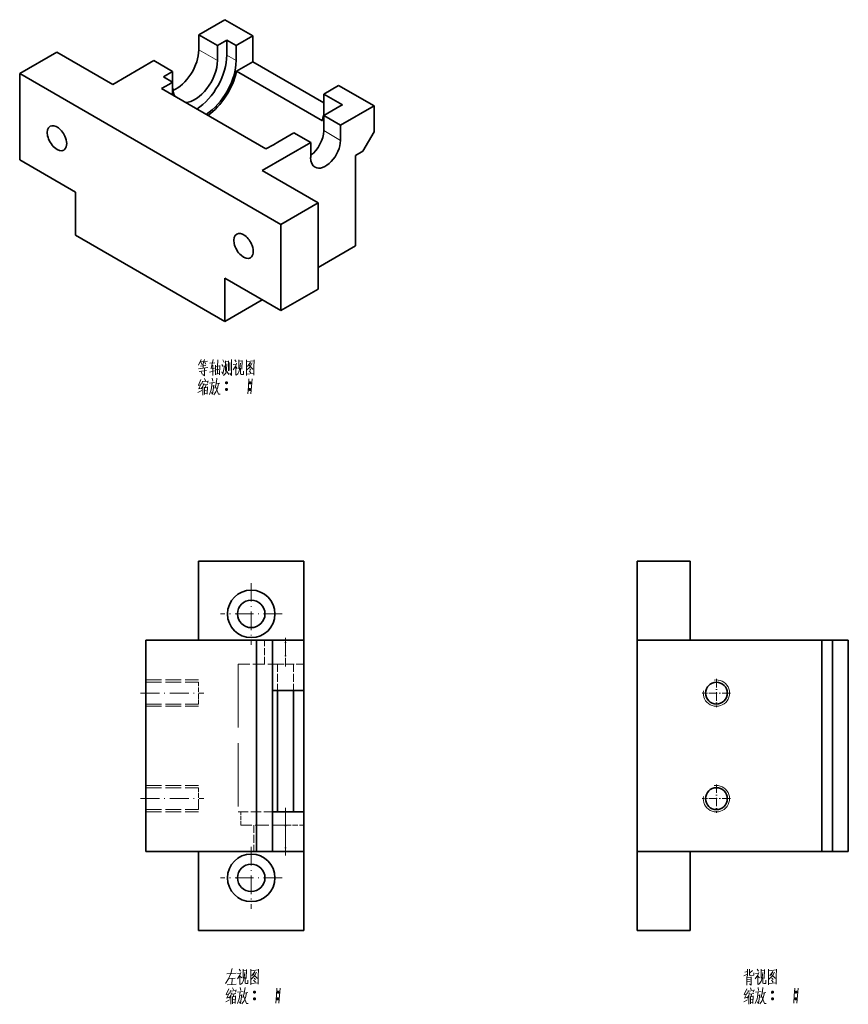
# Model space of a CAD drawing. Extents: x 121 to 426, y 30 to 286.
# Tile 2 of 2: x 269 to 426, y 100 to 286. Entities that reach past the tile are written whole.
import ezdxf

# ---------------------------------------------------------------- set-up
doc = ezdxf.new("R2010")
doc.units = 0
doc.linetypes.add('DASHDOT', pattern=[18.5, 12, -3, 0.5, -3])
doc.linetypes.add('DASHED', pattern=[15, 12, -3])

msp = doc.modelspace()

# ---------------------------------------------------------------- linework, layer by layer
at = {"color": 7, "lineweight": 35, "ltscale": 0.142888}
msp.add_line((303.22, 283.22), (308.17, 286.08), dxfattribs=at)
at = {"color": 7, "lineweight": 35, "ltscale": 0.153093}
msp.add_line((313.48, 283.02), (308.17, 286.08), dxfattribs=at)
at = {"color": 7, "lineweight": 35, "ltscale": 0.071443}
for p, q in [((303.22, 280.37), (303.22, 283.22)), ((306.76, 278.33), (306.76, 281.18)), ((310.29, 281.18), (310.29, 278.33)), ((298.27, 276.28), (298.27, 273.43)), ((330.09, 266.08), (330.09, 263.22)), ((324.44, 259.95), (324.44, 262.81))]:
    msp.add_line(p, q, dxfattribs=at)
at = {"color": 7, "lineweight": 35, "ltscale": 0.102062}
for p, q in [((306.76, 281.18), (303.22, 283.22)), ((298.27, 276.28), (294.74, 278.33)), ((326.91, 272), (326.91, 267.91))]:
    msp.add_line(p, q, dxfattribs=at)
at = {"color": 7, "lineweight": 35, "ltscale": 0.051031}
for p, q in [((308.53, 282.2), (306.76, 281.18)), ((308.53, 282.2), (310.29, 281.18)), ((298.27, 276.28), (296.51, 275.26)), ((296.51, 275.26), (298.27, 274.24))]:
    msp.add_line(p, q, dxfattribs=at)
at = {"color": 7, "lineweight": 35, "ltscale": 0.071444}
for p, q in [((308.53, 279.35), (308.53, 282.2)), ((326.91, 267.91), (326.91, 265.06))]:
    msp.add_line(p, q, dxfattribs=at)
at = {"color": 7, "lineweight": 35, "ltscale": 0.08165}
for p, q in [((313.48, 283.02), (310.65, 281.39)), ((326.91, 272), (329.74, 273.63))]:
    msp.add_line(p, q, dxfattribs=at)
at = {"color": 7, "lineweight": 35, "ltscale": 0.122475}
msp.add_line((313.48, 283.02), (313.48, 278.12), dxfattribs=at)
at = {"color": 7, "lineweight": 35, "ltscale": 0.204124}
for p, q in [((269.28, 275.88), (276.35, 279.96)), ((279.89, 245.26), (279.89, 253.42)), ((318.78, 247.3), (325.85, 251.38)), ((308.17, 228.93), (308.17, 237.09)), ((325.85, 235.05), (318.78, 230.97)), ((315.24, 233.01), (308.17, 228.93))]:
    msp.add_line(p, q, dxfattribs=at)
at = {"color": 7, "lineweight": 35, "ltscale": 0.306187}
for p, q in [((286.96, 273.83), (276.35, 279.96)), ((315.24, 257.5), (325.85, 251.38))]:
    msp.add_line(p, q, dxfattribs=at)
at = {"color": 7, "lineweight": 13, "ltscale": 0.102062}
msp.add_line((303.22, 280.37), (306.76, 278.33), dxfattribs=at)
at = {"color": 7, "lineweight": 35, "ltscale": 0.010206}
msp.add_line((310.65, 281.39), (310.29, 281.18), dxfattribs=at)
at = {"color": 7, "lineweight": 35, "ltscale": 0.224537}
msp.add_line((286.96, 273.83), (294.74, 278.33), dxfattribs=at)
at = {"color": 7, "lineweight": 13, "ltscale": 0.051031}
msp.add_line((310.29, 278.33), (308.53, 279.35), dxfattribs=at)
at = {"color": 7, "lineweight": 35, "ltscale": 0.088879}
msp.add_line((313.48, 278.12), (310.4, 276.34), dxfattribs=at)
at = {"color": 7, "lineweight": 35, "ltscale": 0.387836}
msp.add_line((313.48, 278.12), (326.91, 270.36), dxfattribs=at)
at = {"color": 7, "lineweight": 35, "ltscale": 0.469486}
msp.add_line((310.4, 276.34), (326.66, 266.95), dxfattribs=at)
at = {"color": 7, "lineweight": 35}
for p, q in [((269.28, 275.88), (318.78, 247.3)), ((315.95, 261.59), (296.15, 273.02)), ((279.89, 245.26), (308.17, 228.93)), ((303.17, 183.5), (323.17, 183.5)), ((293.17, 128.5), (293.17, 168.5)), ((314.17, 168.5), (293.17, 168.5)), ((314.17, 128.5), (314.17, 168.5)), ((386.34, 128.5), (386.34, 168.5)), ((421.34, 168.5), (386.34, 168.5)), ((421.34, 128.5), (421.34, 168.5)), ((423.34, 128.5), (423.34, 168.5)), ((317.17, 136), (317.17, 159)), ((318.17, 159), (318.17, 136)), ((321.17, 159), (321.17, 136)), ((323.17, 159), (323.17, 136)), ((426.34, 136), (426.34, 159)), ((293.17, 128.5), (314.17, 128.5)), ((386.34, 128.5), (421.34, 128.5)), ((323.17, 113.5), (303.17, 113.5))]:
    msp.add_line(p, q, dxfattribs=at)
at = {"color": 7, "lineweight": 35, "ltscale": 0.408248}
for p, q in [((269.28, 259.55), (269.28, 275.88)), ((318.78, 247.3), (318.78, 230.97))]:
    msp.add_line(p, q, dxfattribs=at)
at = {"color": 7, "lineweight": 35, "ltscale": 0.020412}
msp.add_line((297.57, 273.83), (298.27, 274.24), dxfattribs=at)
at = {"color": 7, "lineweight": 35, "ltscale": 0.061237}
msp.add_line((298.27, 274.24), (298.27, 271.79), dxfattribs=at)
at = {"color": 7, "lineweight": 35, "ltscale": 0.040825}
for p, q in [((297.57, 273.83), (296.15, 273.02)), ((317.36, 262.4), (315.95, 261.59)), ((334.34, 261.18), (332.92, 260.36))]:
    msp.add_line(p, q, dxfattribs=at)
at = {"color": 7, "lineweight": 35, "ltscale": 0.193919}
msp.add_line((336.46, 269.75), (329.74, 273.63), dxfattribs=at)
at = {"color": 7, "lineweight": 35, "ltscale": 0.102063}
msp.add_line((330.45, 269.96), (326.91, 272), dxfattribs=at)
at = {"color": 7, "lineweight": 35, "ltscale": 0.087601}
for p, q in [((329.95, 269.67), (326.91, 267.91)), ((321.25, 264.65), (318.22, 262.9))]:
    msp.add_line(p, q, dxfattribs=at)
at = {"color": 7, "lineweight": 35, "ltscale": 0.014461}
msp.add_line((330.45, 269.96), (329.95, 269.67), dxfattribs=at)
at = {"color": 7, "lineweight": 35, "ltscale": 0.183712}
msp.add_line((336.46, 269.75), (330.09, 266.08), dxfattribs=at)
at = {"color": 7, "lineweight": 35, "ltscale": 0.122474}
msp.add_line((336.46, 264.85), (336.46, 269.75), dxfattribs=at)
at = {"color": 7, "lineweight": 35, "ltscale": 0.002569}
for p in [(326.91, 267.91), (326.91, 267.81)]:
    msp.add_line(p, (326.82, 267.86), dxfattribs=at)
at = {"color": 7, "lineweight": 35, "ltscale": 0.091856}
for p, q in [((326.91, 267.91), (330.09, 266.08)), ((321.25, 264.65), (324.44, 262.81))]:
    msp.add_line(p, q, dxfattribs=at)
at = {"color": 7, "lineweight": 13, "ltscale": 0.091856}
msp.add_line((330.09, 263.22), (326.91, 265.06), dxfattribs=at)
at = {"color": 7, "lineweight": 35, "ltscale": 0.106067}
msp.add_line((336.46, 264.85), (334.34, 261.18), dxfattribs=at)
at = {"color": 7, "lineweight": 35, "ltscale": 0.265362}
msp.add_line((324.44, 262.81), (315.24, 257.5), dxfattribs=at)
at = {"color": 7, "lineweight": 35, "ltscale": 0.024667}
msp.add_line((318.22, 262.9), (317.36, 262.4), dxfattribs=at)
at = {"color": 7, "lineweight": 35, "ltscale": 0.306186}
for p, q in [((279.89, 253.42), (269.28, 259.55)), ((308.17, 237.09), (318.78, 230.97))]:
    msp.add_line(p, q, dxfattribs=at)
at = {"color": 7, "lineweight": 35, "ltscale": 0.42866}
msp.add_line((332.92, 260.36), (332.92, 243.22), dxfattribs=at)
at = {"color": 7, "lineweight": 35, "ltscale": 0.408249}
msp.add_line((325.85, 235.05), (325.85, 251.38), dxfattribs=at)
at = {"color": 7, "lineweight": 35, "ltscale": 0.204125}
msp.add_line((332.92, 243.22), (325.85, 239.13), dxfattribs=at)
at = {"color": 7, "lineweight": 35, "ltscale": 0.375}
for p, q in [((303.17, 168.5), (303.17, 183.5)), ((323.17, 168.5), (323.17, 183.5)), ((386.34, 168.5), (386.34, 183.5)), ((396.34, 168.5), (396.34, 183.5)), ((303.17, 128.5), (303.17, 113.5)), ((323.17, 128.5), (323.17, 113.5)), ((386.34, 128.5), (386.34, 113.5)), ((396.34, 128.5), (396.34, 113.5))]:
    msp.add_line(p, q, dxfattribs=at)
at = {"color": 7, "lineweight": 35, "ltscale": 0.25}
for p, q in [((396.34, 183.5), (386.34, 183.5)), ((396.34, 113.5), (386.34, 113.5))]:
    msp.add_line(p, q, dxfattribs=at)
at = {"color": 7, "linetype": 'DASHDOT', "lineweight": 13, "ltscale": 0.2925}
for p, q in [((313.17, 179.35), (313.17, 167.65)), ((319.02, 173.5), (307.32, 173.5)), ((313.17, 129.35), (313.17, 117.65)), ((319.02, 123.5), (307.32, 123.5))]:
    msp.add_line(p, q, dxfattribs=at)
at = {"color": 7, "lineweight": 35, "ltscale": 0.075}
for p, q in [((317.17, 168.5), (314.17, 168.5)), ((426.34, 168.5), (423.34, 168.5)), ((317.17, 128.5), (314.17, 128.5)), ((426.34, 128.5), (423.34, 128.5))]:
    msp.add_line(p, q, dxfattribs=at)
at = {"color": 7, "linetype": 'DASHED', "lineweight": 13, "ltscale": 0.1125}
for p, q in [((315.67, 164), (315.67, 168.5)), ((319.67, 168.5), (319.67, 164)), ((319.67, 168.5), (319.67, 164))]:
    msp.add_line(p, q, dxfattribs=at)
at = {"color": 7, "lineweight": 35, "ltscale": 0.2375}
for p, q in [((317.17, 159), (317.17, 168.5)), ((323.17, 168.5), (323.17, 159)), ((426.34, 159), (426.34, 168.5))]:
    msp.add_line(p, q, dxfattribs=at)
at = {"color": 7, "lineweight": 35, "ltscale": 0.15}
for p, q in [((317.17, 168.5), (323.17, 168.5)), ((323.17, 159), (317.17, 159)), ((323.17, 136), (317.17, 136)), ((317.17, 128.5), (323.17, 128.5))]:
    msp.add_line(p, q, dxfattribs=at)
at = {"color": 7, "linetype": 'DASHDOT', "lineweight": 13, "ltscale": 0.135}
msp.add_line((319.67, 163.55), (319.67, 168.95), dxfattribs=at)
at = {"color": 7, "lineweight": 35, "ltscale": 0.05}
for p, q in [((423.34, 168.5), (421.34, 168.5)), ((423.34, 128.5), (421.34, 128.5))]:
    msp.add_line(p, q, dxfattribs=at)
at = {"color": 7, "linetype": 'DASHED', "lineweight": 13, "ltscale": 0.1875}
msp.add_line((310.67, 164), (318.17, 164), dxfattribs=at)
at = {"color": 7, "linetype": 'DASHED', "lineweight": 13}
msp.add_line((310.67, 164), (310.67, 136), dxfattribs=at)
at = {"color": 7, "linetype": 'DASHED', "lineweight": 13, "ltscale": 0.125}
for p, q in [((318.17, 164), (318.17, 159)), ((323.17, 164), (318.17, 164)), ((321.17, 164), (321.17, 159)), ((313.67, 133.5), (313.67, 128.5)), ((319.67, 128.5), (319.67, 133.5)), ((319.67, 128.5), (319.67, 133.5))]:
    msp.add_line(p, q, dxfattribs=at)
at = {"color": 7, "linetype": 'DASHED', "lineweight": 13, "ltscale": 0.25}
for p, q in [((293.17, 161), (303.17, 161)), ((293.17, 160.57), (303.17, 160.57)), ((293.17, 156.43), (303.17, 156.43)), ((293.17, 156), (303.17, 156)), ((293.17, 141), (303.17, 141)), ((293.17, 140.57), (303.17, 140.57)), ((293.17, 136.43), (303.17, 136.43)), ((293.17, 136), (303.17, 136))]:
    msp.add_line(p, q, dxfattribs=at)
at = {"color": 7, "linetype": 'DASHED', "lineweight": 13, "ltscale": 0.076449}
for p, q in [((303.17, 157.51), (303.17, 160.57)), ((303.17, 137.51), (303.17, 140.57))]:
    msp.add_line(p, q, dxfattribs=at)
at = {"color": 7, "linetype": 'DASHDOT', "lineweight": 13, "ltscale": 0.134355}
for p, q in [((401.34, 161.19), (401.34, 155.81)), ((404.03, 158.5), (398.66, 158.5)), ((401.34, 141.19), (401.34, 135.81)), ((404.03, 138.5), (398.66, 138.5))]:
    msp.add_line(p, q, dxfattribs=at)
at = {"color": 7, "linetype": 'DASHDOT', "lineweight": 13, "ltscale": 0.3}
for p, q in [((292.17, 158.5), (304.17, 158.5)), ((292.17, 138.5), (304.17, 138.5))]:
    msp.add_line(p, q, dxfattribs=at)
at = {"color": 7, "linetype": 'DASHED', "lineweight": 13, "ltscale": 0.026901}
for p, q in [((303.17, 156.43), (303.17, 157.51)), ((303.17, 136.43), (303.17, 137.51))]:
    msp.add_line(p, q, dxfattribs=at)
at = {"color": 7, "linetype": 'DASHDOT', "lineweight": 13, "ltscale": 0.225015}
msp.add_line((319.67, 136.75), (319.67, 127.75), dxfattribs=at)
at = {"color": 7, "linetype": 'DASHED', "lineweight": 13, "ltscale": 0.1625}
msp.add_line((310.67, 136), (317.17, 136), dxfattribs=at)
at = {"color": 7, "linetype": 'DASHED', "lineweight": 13, "ltscale": 0.0625}
for p, q in [((311.17, 133.5), (311.17, 136)), ((319.67, 136), (319.67, 133.5)), ((319.67, 136), (319.67, 133.5))]:
    msp.add_line(p, q, dxfattribs=at)
at = {"color": 7, "lineweight": 35, "ltscale": 0.1875}
for p, q in [((317.17, 128.5), (317.17, 136)), ((323.17, 136), (323.17, 128.5)), ((426.34, 128.5), (426.34, 136))]:
    msp.add_line(p, q, dxfattribs=at)
at = {"color": 7, "linetype": 'DASHED', "lineweight": 13, "ltscale": 0.2125}
msp.add_line((319.67, 133.5), (311.17, 133.5), dxfattribs=at)
at = {"color": 7, "linetype": 'DASHED', "lineweight": 13, "ltscale": 0.0875}
msp.add_line((319.67, 133.5), (323.17, 133.5), dxfattribs=at)
at = {"color": 7, "lineweight": 13}
for points in [[(303.67, 221.72), (303.15, 220.63)], [(304.93, 220.18), (303.15, 219.93)], [(303.46, 221.26), (304.06, 221.37)], [(303.57, 220.42), (304.58, 220.56)], [(303.81, 220.77), (303.6, 221.26)], [(304.34, 221.72), (303.99, 220.74)], [(304.06, 220.07), (304.06, 220.77)], [(304.2, 221.26), (304.86, 221.37)], [(304.34, 221.26), (304.55, 220.81)], [(305.35, 220.98), (306.3, 221.09)], [(305.98, 221.72), (305.56, 220)], [(305.91, 220.63), (305.91, 218.64)], [(306.37, 218.81), (306.37, 220.6)], [(306.37, 220.39), (307.17, 220.49)], [(306.82, 221.65), (306.79, 220.32), (306.75, 218.99)], [(307.21, 220.56), (307.14, 218.81)], [(307.59, 220.77), (307.87, 220.39)], [(307.77, 221.61), (308.01, 221.12)], [(308.08, 220.53), (307.8, 218.95)], [(308.29, 219.51), (308.29, 221.47)], [(308.29, 221.23), (308.85, 221.3)], [(308.57, 220.88), (308.5, 219.76)], [(308.85, 221.44), (308.85, 219.55)], [(309.13, 219.62), (309.13, 221.12)], [(309.41, 221.72), (309.41, 220.18), (309.41, 218.64)], [(310.39, 220.98), (310.22, 220.49), (309.73, 219.76)], [(309.76, 220.77), (310.32, 220.84)], [(310.04, 221.65), (310.32, 221.23)], [(310.22, 220.49), (310.22, 218.71)], [(310.22, 220.32), (310.53, 220)], [(310.81, 221.61), (310.81, 219.93)], [(311.48, 221.44), (310.81, 221.37)], [(311.13, 221.02), (311.02, 219.97)], [(311.41, 219.86), (311.48, 221.54)], [(312.25, 221.65), (312.25, 220.18), (312.25, 218.67)], [(312.25, 221.61), (312.25, 220.21), (312.25, 218.81)], [(313.72, 221.47), (312.25, 221.33)], [(312.32, 219.72), (312.81, 220.14)], [(313.02, 221.19), (312.46, 220.39)], [(312.77, 220.63), (313.47, 219.9)], [(312.81, 220.84), (313.26, 220.91)], [(312.81, 220.14), (313.02, 220.42)], [(313.02, 220.42), (313.37, 221.05)], [(313.68, 218.85), (313.68, 220.21), (313.72, 221.61)], [(303.32, 219.44), (304.69, 219.62)], [(303.71, 219.44), (303.85, 218.95)], [(304.34, 218.64), (304.34, 218.6), (304.02, 218.88)], [(304.34, 220), (304.34, 218.6)], [(306.23, 219.58), (305.28, 219.27)], [(305.49, 219.97), (306.19, 220.07)], [(306.37, 218.95), (307.14, 219.02)], [(306.51, 219.72), (307.03, 219.79)], [(307.8, 218.95), (307.59, 219.37)], [(307.91, 218.64), (308.33, 219.13)], [(308.33, 219.13), (308.5, 219.76)], [(308.92, 218.88), (308.57, 219.41)], [(309.41, 218.64), (309.1, 219.09)], [(310.32, 218.71), (310.6, 218.99)], [(310.6, 218.99), (310.85, 219.34)], [(311.02, 219.97), (310.85, 219.34)], [(311.16, 218.99), (311.16, 220.07)], [(311.3, 218.88), (311.16, 218.99)], [(311.72, 218.88), (311.3, 218.88)], [(311.72, 219.51), (311.72, 218.88)], [(312.25, 218.92), (313.61, 219.02)], [(312.77, 219.55), (313.12, 219.16)], [(312.88, 219.93), (313.12, 219.65)], [(313.47, 219.9), (313.65, 219.93)], [(313.68, 218.74), (313.68, 218.85), (313.61, 219.02)], [(303.53, 216.89), (303.11, 216.75)], [(303.6, 217.9), (303.15, 216.82)], [(303.67, 217.13), (303.22, 216.12)], [(303.99, 216.61), (303.67, 216.12)], [(303.92, 217.59), (303.81, 217.03)], [(303.92, 217.45), (304.97, 217.59)], [(304.16, 217.17), (303.99, 216.61)], [(304.02, 216.68), (304.02, 214.96)], [(304.23, 216.89), (304.93, 216.99)], [(304.3, 218.08), (304.48, 217.69)], [(304.3, 216.47), (304.34, 215.07)], [(304.3, 216.36), (304.83, 216.43)], [(304.55, 216.92), (304.48, 216.36)], [(304.86, 216.54), (304.79, 215.14)], [(305, 217.69), (304.86, 217.24)], [(305.77, 217.31), (305.67, 216.4), (305.56, 215.98), (305.25, 215.1)], [(305.28, 217.24), (306.33, 217.38)], [(306.09, 216.82), (305.98, 215.98), (305.84, 215.14), (305.63, 215.42)], [(305.7, 216.64), (306.09, 216.71)], [(305.77, 218.15), (305.88, 217.59)], [(306.47, 216.82), (306.3, 216.26)], [(306.4, 216.57), (306.96, 215.14)], [(306.61, 217.45), (306.47, 216.82)], [(306.54, 217.06), (307.24, 217.2)], [(306.68, 218.18), (306.61, 217.45)], [(306.96, 217.13), (306.75, 216.19)], [(308.29, 217.27), (308.68, 217.27)], [(308.33, 217.38), (308.64, 217.38)], [(308.33, 217.13), (308.64, 217.13)], [(312.74, 218.01), (312.63, 216.61), (312.53, 215.21)], [(312.74, 217.27), (313.12, 217.27)], [(312.77, 217.38), (313.09, 217.38)], [(312.77, 217.13), (313.09, 217.13)], [(313.33, 218.01), (313.23, 216.61), (313.12, 215.21)], [(303.08, 215.45), (303.78, 215.84)], [(303.18, 216.12), (303.71, 216.29)], [(304.34, 215.8), (304.72, 215.87)], [(304.79, 215.31), (304.37, 215.24)], [(306.47, 215.56), (306.09, 215.03)], [(306.75, 216.19), (306.47, 215.56)], [(306.96, 215.14), (307.28, 215.14)], [(308.29, 216.01), (308.68, 216.01)], [(308.33, 216.12), (308.64, 216.12)], [(308.33, 215.87), (308.64, 215.87)], [(312.74, 216.01), (313.12, 216.01)], [(312.77, 216.12), (313.09, 216.12)], [(312.77, 215.87), (313.09, 215.87)], [(308.52, 105.31), (310.34, 105.45)], [(309.33, 105.38), (308.87, 104.33)], [(309.01, 104.4), (310.1, 104.5)], [(309.54, 106.32), (309.33, 105.38)], [(311.22, 105.56), (311.04, 105.07), (310.55, 104.33)], [(310.59, 105.35), (311.15, 105.42)], [(310.87, 106.22), (311.15, 105.8)], [(311.04, 105.07), (311.04, 103.28)], [(311.04, 104.89), (311.36, 104.57)], [(311.64, 106.18), (311.64, 104.5)], [(312.3, 106.01), (311.64, 105.94)], [(311.85, 104.54), (311.67, 103.91)], [(311.95, 105.59), (311.85, 104.54)], [(311.99, 103.56), (311.99, 104.64)], [(312.23, 104.43), (312.3, 106.11)], [(313.07, 106.22), (313.07, 104.75), (313.07, 103.25)], [(313.07, 106.18), (313.07, 104.79), (313.07, 103.39)], [(314.54, 106.04), (313.07, 105.9)], [(313.14, 104.29), (313.63, 104.71)], [(313.84, 105.76), (313.28, 104.96)], [(313.6, 105.21), (314.3, 104.47)], [(313.63, 105.42), (314.09, 105.49)], [(313.63, 104.71), (313.84, 105)], [(313.7, 104.5), (313.95, 104.22)], [(313.84, 105), (314.19, 105.62)], [(314.3, 104.47), (314.47, 104.5)], [(314.51, 103.42), (314.51, 104.79), (314.54, 106.18)], [(406.52, 104.96), (407.25, 105.24)], [(406.73, 105.62), (407.25, 105.76)], [(407.08, 104.79), (407.08, 103.14)], [(407.08, 104.61), (407.92, 104.68)], [(407.25, 106.22), (407.25, 104.89)], [(407.64, 106.22), (407.64, 105.14)], [(408.2, 105.94), (407.64, 105.42)], [(407.64, 105.14), (407.74, 105)], [(407.74, 105), (408.44, 105.03)], [(407.92, 104.75), (407.92, 103.18)], [(408.44, 105.03), (408.41, 105.52)], [(409.39, 105.56), (409.21, 105.07), (408.72, 104.33)], [(408.76, 105.35), (409.32, 105.42)], [(409.04, 106.22), (409.32, 105.8)], [(409.21, 105.07), (409.21, 103.28)], [(409.21, 104.89), (409.53, 104.57)], [(409.81, 106.18), (409.81, 104.5)], [(410.47, 106.01), (409.81, 105.94)], [(410.02, 104.54), (409.84, 103.91)], [(410.12, 105.59), (410.02, 104.54)], [(410.16, 103.56), (410.16, 104.64)], [(410.4, 104.43), (410.47, 106.11)], [(411.24, 106.22), (411.24, 104.75), (411.24, 103.25)], [(411.24, 106.18), (411.24, 104.79), (411.24, 103.39)], [(412.71, 106.04), (411.24, 105.9)], [(411.31, 104.29), (411.8, 104.71)], [(412.01, 105.76), (411.45, 104.96)], [(411.77, 105.21), (412.47, 104.47)], [(411.8, 105.42), (412.26, 105.49)], [(411.8, 104.71), (412.01, 105)], [(411.87, 104.5), (412.12, 104.22)], [(412.01, 105), (412.36, 105.62)], [(412.47, 104.47), (412.64, 104.5)], [(412.68, 103.42), (412.68, 104.79), (412.71, 106.18)], [(308.87, 104.33), (308.31, 103.46)], [(308.63, 103.21), (310.34, 103.32)], [(309.54, 104.43), (309.5, 103.25)], [(309.61, 102.65), (309.78, 102.26)], [(311.08, 102.72), (311.18, 102.16)], [(311.15, 103.28), (311.43, 103.56)], [(311.43, 103.56), (311.67, 103.91)], [(311.99, 102.75), (311.92, 102.02)], [(312.13, 103.46), (311.99, 103.56)], [(312.55, 103.46), (312.13, 103.46)], [(312.55, 104.08), (312.55, 103.46)], [(313.07, 103.49), (314.44, 103.6)], [(313.6, 104.12), (313.95, 103.74)], [(314.51, 103.32), (314.51, 103.42), (314.44, 103.6)], [(407.08, 104.19), (407.74, 104.26)], [(407.08, 103.88), (407.74, 103.94)], [(407.92, 103.18), (407.64, 103.42)], [(407.78, 102.65), (407.95, 102.26)], [(409.25, 102.72), (409.35, 102.16)], [(409.32, 103.28), (409.6, 103.56)], [(409.6, 103.56), (409.84, 103.91)], [(410.16, 102.75), (410.09, 102.02)], [(410.3, 103.46), (410.16, 103.56)], [(410.72, 103.46), (410.3, 103.46)], [(410.72, 104.08), (410.72, 103.46)], [(411.24, 103.49), (412.61, 103.6)], [(411.77, 104.12), (412.12, 103.74)], [(412.68, 103.32), (412.68, 103.42), (412.61, 103.6)], [(308.84, 101.46), (308.42, 101.32)], [(308.91, 102.47), (308.45, 101.39)], [(308.49, 100.69), (309.01, 100.86)], [(308.98, 101.71), (308.52, 100.69)], [(309.29, 101.18), (308.98, 100.69)], [(309.22, 102.16), (309.12, 101.6)], [(309.22, 102.02), (310.27, 102.16)], [(309.47, 101.74), (309.29, 101.18)], [(309.33, 101.25), (309.33, 99.54)], [(309.54, 101.46), (310.24, 101.57)], [(309.61, 101.04), (309.64, 99.64)], [(309.61, 100.93), (310.13, 101)], [(309.85, 101.5), (309.78, 100.93)], [(310.17, 101.11), (310.1, 99.71)], [(310.31, 102.26), (310.17, 101.81)], [(311.08, 101.88), (310.97, 100.97), (310.87, 100.55), (310.55, 99.68)], [(310.59, 101.81), (311.64, 101.95)], [(311.39, 101.39), (311.29, 100.55), (311.15, 99.71), (310.94, 99.99)], [(311.01, 101.22), (311.39, 101.29)], [(311.78, 101.39), (311.6, 100.83)], [(311.71, 101.14), (312.27, 99.71)], [(311.92, 102.02), (311.78, 101.39)], [(312.06, 100.76), (311.78, 100.13)], [(311.85, 101.64), (312.55, 101.78)], [(312.27, 101.71), (312.06, 100.76)], [(313.6, 101.85), (313.98, 101.85)], [(313.63, 101.95), (313.95, 101.95)], [(313.63, 101.71), (313.95, 101.71)], [(318.04, 102.58), (317.94, 101.18), (317.83, 99.78)], [(318.04, 101.85), (318.43, 101.85)], [(318.08, 101.95), (318.39, 101.95)], [(318.08, 101.71), (318.39, 101.71)], [(318.64, 102.58), (318.53, 101.18), (318.43, 99.78)], [(407.01, 101.46), (406.59, 101.32)], [(407.08, 102.47), (406.62, 101.39)], [(406.66, 100.69), (407.18, 100.86)], [(407.15, 101.71), (406.69, 100.69)], [(407.46, 101.18), (407.15, 100.69)], [(407.39, 102.16), (407.29, 101.6)], [(407.39, 102.02), (408.44, 102.16)], [(407.64, 101.74), (407.46, 101.18)], [(407.5, 101.25), (407.5, 99.54)], [(407.71, 101.46), (408.41, 101.57)], [(407.78, 101.04), (407.81, 99.64)], [(407.78, 100.93), (408.3, 101)], [(408.02, 101.5), (407.95, 100.93)], [(408.34, 101.11), (408.27, 99.71)], [(408.48, 102.26), (408.34, 101.81)], [(409.25, 101.88), (409.14, 100.97), (409.04, 100.55), (408.72, 99.68)], [(408.76, 101.81), (409.81, 101.95)], [(409.56, 101.39), (409.46, 100.55), (409.32, 99.71), (409.11, 99.99)], [(409.18, 101.22), (409.56, 101.29)], [(409.95, 101.39), (409.77, 100.83)], [(409.88, 101.14), (410.44, 99.71)], [(410.09, 102.02), (409.95, 101.39)], [(410.23, 100.76), (409.95, 100.13)], [(410.02, 101.64), (410.72, 101.78)], [(410.44, 101.71), (410.23, 100.76)], [(411.77, 101.85), (412.15, 101.85)], [(411.8, 101.95), (412.12, 101.95)], [(411.8, 101.71), (412.12, 101.71)], [(416.21, 102.58), (416.11, 101.18), (416, 99.78)], [(416.21, 101.85), (416.6, 101.85)], [(416.25, 101.95), (416.56, 101.95)], [(416.25, 101.71), (416.56, 101.71)], [(416.81, 102.58), (416.7, 101.18), (416.6, 99.78)], [(308.38, 100.03), (309.08, 100.41)], [(309.64, 100.38), (310.03, 100.44)], [(310.1, 99.89), (309.68, 99.82)], [(311.78, 100.13), (311.39, 99.61)], [(312.27, 99.71), (312.58, 99.71)], [(313.6, 100.58), (313.98, 100.58)], [(313.63, 100.69), (313.95, 100.69)], [(313.63, 100.44), (313.95, 100.44)], [(318.04, 100.58), (318.43, 100.58)], [(318.08, 100.69), (318.39, 100.69)], [(318.08, 100.44), (318.39, 100.44)], [(406.55, 100.03), (407.25, 100.41)], [(407.81, 100.38), (408.2, 100.44)], [(408.27, 99.89), (407.85, 99.82)], [(409.95, 100.13), (409.56, 99.61)], [(410.44, 99.71), (410.75, 99.71)], [(411.77, 100.58), (412.15, 100.58)], [(411.8, 100.69), (412.12, 100.69)], [(411.8, 100.44), (412.12, 100.44)], [(416.21, 100.58), (416.6, 100.58)], [(416.25, 100.69), (416.56, 100.69)], [(416.25, 100.44), (416.56, 100.44)]]:
    msp.add_lwpolyline(points, dxfattribs=at)
for points in [[(308.4, 217.06), (308.57, 217.06), (308.68, 217.17), (308.68, 217.34), (308.57, 217.45), (308.4, 217.45), (308.29, 217.34), (308.29, 217.17)], [(312.84, 217.06), (313.02, 217.06), (313.12, 217.17), (313.12, 217.34), (313.02, 217.45), (312.84, 217.45), (312.74, 217.34), (312.74, 217.17)], [(308.4, 215.8), (308.57, 215.8), (308.68, 215.91), (308.68, 216.08), (308.57, 216.19), (308.4, 216.19), (308.29, 216.08), (308.29, 215.91)], [(312.84, 215.8), (313.02, 215.8), (313.12, 215.91), (313.12, 216.08), (313.02, 216.19), (312.84, 216.19), (312.74, 216.08), (312.74, 215.91)], [(313.7, 101.64), (313.88, 101.64), (313.98, 101.74), (313.98, 101.92), (313.88, 102.02), (313.7, 102.02), (313.6, 101.92), (313.6, 101.74)], [(313.7, 100.38), (313.88, 100.38), (313.98, 100.48), (313.98, 100.65), (313.88, 100.76), (313.7, 100.76), (313.6, 100.65), (313.6, 100.48)], [(318.15, 101.64), (318.32, 101.64), (318.43, 101.74), (318.43, 101.92), (318.32, 102.02), (318.15, 102.02), (318.04, 101.92), (318.04, 101.74)], [(318.15, 100.38), (318.32, 100.38), (318.43, 100.48), (318.43, 100.65), (318.32, 100.76), (318.15, 100.76), (318.04, 100.65), (318.04, 100.48)], [(411.87, 101.64), (412.05, 101.64), (412.15, 101.74), (412.15, 101.92), (412.05, 102.02), (411.87, 102.02), (411.77, 101.92), (411.77, 101.74)], [(411.87, 100.38), (412.05, 100.38), (412.15, 100.48), (412.15, 100.65), (412.05, 100.76), (411.87, 100.76), (411.77, 100.65), (411.77, 100.48)], [(416.32, 101.64), (416.49, 101.64), (416.6, 101.74), (416.6, 101.92), (416.49, 102.02), (416.32, 102.02), (416.21, 101.92), (416.21, 101.74)], [(416.32, 100.38), (416.49, 100.38), (416.6, 100.48), (416.6, 100.65), (416.49, 100.76), (416.32, 100.76), (416.21, 100.65), (416.21, 100.48)]]:
    msp.add_lwpolyline(points, close=True, dxfattribs=at)
at = {"color": 7, "lineweight": 35}
for centre, radius in [((313.17, 173.5), 4.5), ((313.17, 173.5), 2.6), ((401.34, 158.5), 2.07), ((401.34, 138.5), 2.07), ((313.17, 123.5), 4.5), ((313.17, 123.5), 2.6)]:
    msp.add_circle(centre, radius, dxfattribs=at)
at = {"color": 7, "lineweight": 13}
for centre in [(401.34, 158.5), (401.34, 138.5)]:
    msp.add_arc(centre, 2.5, 170, 100, dxfattribs=at)
at = {"color": 7, "lineweight": 35}
for centre, major_axis, start_param, end_param in [((298.98, 277.92), (3, 5.2), 3.771646, 5.497787), ((302.52, 275.88), (3, 5.2), 3.481459, 5.497787), ((302.52, 275.88), (-4.25, -7.36), 0.84261, 2.356194), ((304.28, 274.85), (-4.25, -7.36), 0.84261, 2.356194), ((304.28, 274.85), (4.5, 7.79), 4.032721, 5.216307), ((302.52, 275.88), (3, 5.2), 2.356194, 2.801726), ((320.55, 265.47), (4.5, 7.79), 5.216307, 5.330339), ((276.35, 263.63), (-1.3, 2.25), 6.283167, 9.42476), ((276.35, 263.63), (-1.3, 2.25), 4.426991, 6.283167), ((324.08, 263.42), (2, 3.46), 4.052309, 5.497787), ((276.35, 263.63), (-1.3, 2.25), 3.141574, 4.426991), ((327.26, 261.59), (-2, -3.46), 6.283185, 8.63938), ((327.26, 261.59), (-2, -3.46), 5.497787, 6.283185), ((311.71, 243.22), (-1.3, 2.25), 6.283167, 9.42476), ((311.71, 243.22), (-1.3, 2.25), 4.426991, 6.283167), ((311.71, 243.22), (-1.3, 2.25), 3.141574, 4.426991)]:
    msp.add_ellipse(centre, major_axis=major_axis, ratio=0.57735, start_param=start_param, end_param=end_param, dxfattribs=at)

doc.saveas('drawing.dxf')
